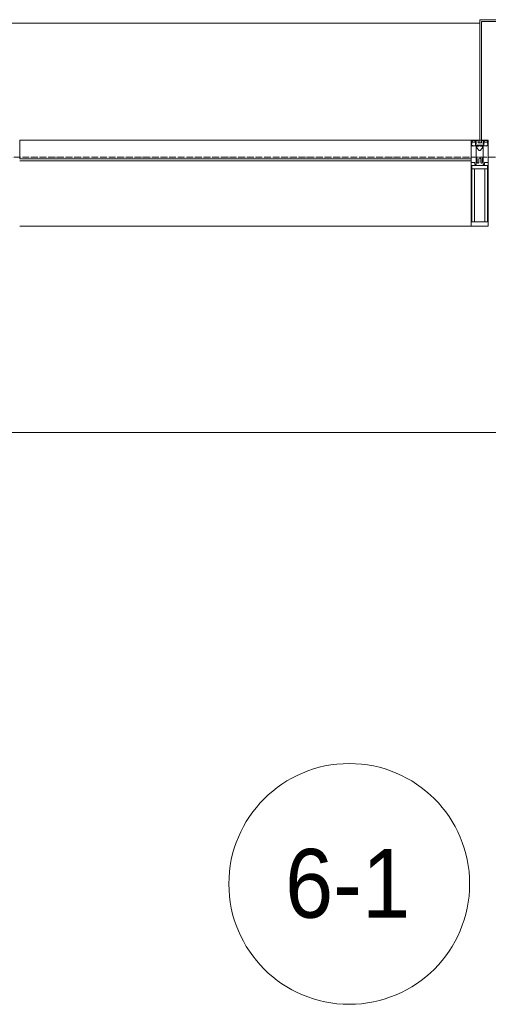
# Model space of a CAD drawing. Header units: millimetres. Extents: x 5617 to 110067, y 7718 to 195801.
# Tile 42 of 81: x 42473 to 43835, y 30637 to 33500. Entities that reach past the tile are written whole.
import ezdxf

# ---------------------------------------------------------------- set-up
doc = ezdxf.new("R2010")
doc.units = ezdxf.units.MM
doc.linetypes.add('ADSK_Линия сетки', pattern=[25, 20, -2.5, 0, -2.5])
for name, color, linetype, lineweight in [('Импосты витража', 7, 'Continuous', 18), ('Колонны', 7, 'Continuous', 18), ('Марки помещений', 7, 'Continuous', 20), ('Оси', 7, 'Continuous', 9), ('Панели витража', 7, 'Continuous', 18), ('Перекрытия', 7, 'Continuous', 18), ('Элементы узлов', 7, 'Continuous', 18)]:
    doc.layers.add(name, color=color, linetype=linetype, lineweight=lineweight)
doc.styles.add('Arial_3', font='arial.ttf', dxfattribs={"width": 0.9, "height": 200})

# ---------------------------------------------------------------- blocks, each defined once
blk = doc.blocks.new('135_SLK_K4_AR_rvt-1-МКСС_К4_L14_48_300_')
at = {"layer": 'Перекрытия', "color": 253, "true_color": 0xaaaaaa}
blk.add_line((111350, 32300), (108150, 32300), dxfattribs=at)
blk = doc.blocks.new('System Panel - A_PAN_Glass-7516243-МКСС_К4_L14_48_300_')
at = {"layer": 'Панели витража', "color": 253, "lineweight": 5, "true_color": 0xaaaaaa}
for p, q in [((656.25, 0), (-656.25, 0)), ((-656.25, 0), (-656.25, -55)), ((656.25, -55), (656.25, 0)), ((-656.25, -55), (656.25, -55))]:
    blk.add_line(p, q, dxfattribs=at)
blk = doc.blocks.new('Rectangular Mullion - 50Wx250H-2623690-МКСС_К4_L14_48_300_')
at = {"layer": 'Элементы узлов', "color": 253, "lineweight": 5, "true_color": 0xaaaaaa}
for p, q in [((-25, 65.2), (-25, 250)), ((-25, 250), (0, 250)), ((-23, 237.3), (0, 237.3)), ((-23, 237.3), (-23, 73.6)), ((-14.9, 84), (-14.9, 237.3)), ((25, 250), (0, 250)), ((23, 237.3), (0, 237.3)), ((14.9, 84), (14.9, 237.3)), ((23, 237.3), (23, 73.6)), ((25, 65.2), (25, 250)), ((-14, 65.2), (-25, 65.2)), ((0, 84), (-23, 84)), ((-0.5, 73.6), (-23, 73.6)), ((-14, 71.3), (-14, 65.2)), ((-10, 71.3), (-14, 71.3)), ((-10, 53), (-10, 71.3)), ((-7, 65.2), (-5.9, 67.3)), ((-7, 65.2), (-7, 54.7)), ((-4.1, 67.3), (-5.9, 67.3)), ((-4.1, 67.3), (-2.9, 65.1)), ((-2.9, 65.1), (-2.9, 54.6)), ((0, 84), (23, 84)), ((0.5, 73.6), (23, 73.6)), ((4.1, 67.3), (2.9, 65.1)), ((2.9, 65.1), (2.9, 54.6)), ((4.1, 67.3), (5.9, 67.3)), ((7, 65.2), (5.9, 67.3)), ((7, 65.2), (7, 54.7)), ((10, 71.3), (14, 71.3)), ((10, 53), (10, 71.3)), ((14, 71.3), (14, 65.2)), ((14, 65.2), (25, 65.2)), ((-8.7, 53), (-10, 53)), ((-10, 53), (-10, 17)), ((-8.7, 53), (-7, 54.7)), ((-8.5, 23), (-1.5, 30)), ((-1.3, 53), (-2.9, 54.6)), ((-1.5, 30), (0, 30)), ((0, 53), (-1.3, 53)), ((0, 53), (1.3, 53)), ((1.5, 30), (0, 30)), ((1.3, 53), (2.9, 54.6)), ((8.5, 23), (1.5, 30)), ((8.7, 53), (7, 54.7)), ((8.7, 53), (10, 53)), ((10, 53), (10, 17)), ((-23.8, 14.6), (-25, 14.2)), ((-25, 0), (-25, 14.2)), ((-22.3, 17), (-23.8, 17)), ((-23.8, 17), (-23.8, 14.6)), ((-22.5, 10.6), (-23.8, 14.6)), ((-22.5, 10.6), (-23.7, 9.9)), ((-23.7, 1.3), (-23.7, 9.9)), ((-23.7, 1.3), (-11.8, 1.3)), ((-23.2, 10.2), (-22.5, 8)), ((-22.5, 8), (-22.5, 4.5)), ((-21.3, 4.5), (-22.5, 4.5)), ((-22.3, 17), (-22.3, 16)), ((-22.3, 16), (-21.3, 16)), ((-19, 17.6), (-21.3, 16)), ((-21.3, 4.5), (-21.3, 6.5)), ((-21.3, 6.5), (-14.2, 6.5)), ((-18.4, 16.6), (-19, 17.6)), ((-7.4, 16.6), (-18.4, 16.6)), ((-14.2, 6.5), (-14.2, 4.5)), ((-13.2, 4.5), (-14.2, 4.5)), ((-13.2, 4.5), (-12.2, 7.2)), ((-12.7, 7.6), (-11.3, 11.4)), ((-12.7, 7.6), (-11.8, 6.9)), ((-12.2, 9), (-12.2, 14.8)), ((-12.2, 14.8), (0, 14.8)), ((-11.8, 1.3), (-11.8, 6.9)), ((-10.5, 11.2), (-11.3, 11.4)), ((-10.5, 1.5), (-10.5, 11.2)), ((-4.8, 1.5), (-10.5, 1.5)), ((-10, 17), (-7.5, 17)), ((-8.5, 18.5), (-8.5, 23)), ((-7.5, 18.5), (-8.5, 18.5)), ((-7.5, 17), (-7.5, 18.5)), ((-7.4, 18), (-7.4, 16.6)), ((-2.6, 18), (-7.4, 18)), ((0, 8), (-4.8, 8)), ((-4.8, 1.5), (-4.8, 8)), ((-2.6, 18), (-2.6, 16.8)), ((-2.6, 16.8), (0, 16.8)), ((2.6, 16.8), (0, 16.8)), ((0, 14.8), (0, 16.8)), ((0, 14.8), (0, 16.8)), ((12.2, 14.8), (0, 14.8)), ((0, 0), (0, 8)), ((0, 8), (4.8, 8)), ((0, 0), (0, 8)), ((2.6, 18), (2.6, 16.8)), ((2.6, 18), (7.4, 18)), ((4.8, 1.5), (4.8, 8)), ((4.8, 1.5), (10.5, 1.5)), ((7.4, 18), (7.4, 16.6)), ((7.4, 16.6), (18.4, 16.6)), ((7.5, 18.5), (8.5, 18.5)), ((7.5, 17), (7.5, 18.5)), ((10, 17), (7.5, 17)), ((8.5, 18.5), (8.5, 23)), ((10.5, 11.2), (11.3, 11.4)), ((10.5, 1.5), (10.5, 11.2)), ((12.7, 7.6), (11.3, 11.4)), ((12.7, 7.6), (11.8, 6.9)), ((11.8, 1.3), (11.8, 6.9)), ((23.7, 1.3), (11.8, 1.3)), ((12.2, 9), (12.2, 14.8)), ((13.2, 4.5), (12.2, 7.2)), ((13.2, 4.5), (14.2, 4.5)), ((21.3, 6.5), (14.2, 6.5)), ((14.2, 6.5), (14.2, 4.5)), ((18.4, 16.6), (19, 17.6)), ((19, 17.6), (21.3, 16)), ((22.3, 16), (21.3, 16)), ((21.3, 4.5), (21.3, 6.5)), ((21.3, 4.5), (22.5, 4.5)), ((22.3, 17), (22.3, 16)), ((22.3, 17), (23.8, 17)), ((22.5, 10.6), (23.8, 14.6)), ((22.5, 10.6), (23.7, 9.9)), ((23.2, 10.2), (22.5, 8)), ((22.5, 8), (22.5, 4.5)), ((23.7, 1.3), (23.7, 9.9)), ((23.8, 17), (23.8, 14.6)), ((23.8, 14.6), (25, 14.2)), ((25, 0), (25, 14.2)), ((-25, 0), (0, 0)), ((25, 0), (0, 0))]:
    blk.add_line(p, q, dxfattribs=at)
for centre, start, end in [((-0.5, 73.1), 360, 90), ((0.5, 73.1), 90, 180)]:
    blk.add_arc(centre, 0.5, start, end, dxfattribs=at)
blk = doc.blocks.new('Rectangular Mullion - R_StandardFrame_50Wx250H-V91-МКСС_К4_L14_48_300_')
at = {"layer": 'Импосты витража', "color": 253, "lineweight": 5, "true_color": 0xaaaaaa}
for p, q in [((-25, 0), (-25, 250)), ((-25, 250), (25, 250)), ((25, 250), (25, 0)), ((0, 0), (-25, 0)), ((25, 0), (5, 0))]:
    blk.add_line(p, q, dxfattribs=at)
blk = doc.blocks.new('Rectangular Mullion - R_InvisibleFrame_50Wx250H-5935623-МКСС_К4_L14_48_300_')
at = {"layer": 'Импосты витража', "color": 253, "lineweight": 5, "true_color": 0xaaaaaa}
for p, q in [((99160, 33090), (100472.5, 33090)), ((99160, 32900), (100472.5, 32900))]:
    blk.add_line(p, q, dxfattribs=at)
blk = doc.blocks.new('A_SLK_PAN_Type1 - Прямой тип панели-6538235-МКСС_К4_L14_48_300_')
at = {"layer": 'Колонны', "lineweight": 5}
for p, q in [((-247.5, 0), (-252.5, 0)), ((-252.5, 0), (-252.5, -350)), ((-247.5, -345), (-247.5, 0)), ((247.5, 0), (247.5, -345)), ((252.5, 0), (247.5, 0)), ((252.5, -350), (252.5, 0)), ((-252.5, -350), (252.5, -350)), ((247.5, -345), (-247.5, -345))]:
    blk.add_line(p, q, dxfattribs=at)
blk = doc.blocks.new('A_OGR_PAN_Отлив - A_OGR_PAN_Отлив-V99-МКСС_К4_L14_48_300_')
at = {"layer": 'Колонны', "color": 253, "lineweight": 5, "true_color": 0xaaaaaa}
for p in [(681.25, 340), (-681.25, 320)]:
    blk.add_line(p, (-681.25, 340), dxfattribs=at)
blk = doc.blocks.new('135_SLK_K4_AR_FCD_rvt-1-МКСС_К4_L14_48_300_')
at = {"layer": 'Импосты витража', "color": 253, "lineweight": 5, "true_color": 0xaaaaaa, "extrusion": (0, 0, -1), "rotation": 180}
for name in ['Rectangular Mullion - 50Wx250H-2623690-МКСС_К4_L14_48_300_', 'Rectangular Mullion - R_StandardFrame_50Wx250H-V91-МКСС_К4_L14_48_300_']:
    blk.add_blockref(name, (-111297.5, 33150), dxfattribs=at)
at = {"layer": 'Импосты витража', "color": 253, "lineweight": 5, "true_color": 0xaaaaaa}
blk.add_blockref('Rectangular Mullion - R_InvisibleFrame_50Wx250H-5935623-МКСС_К4_L14_48_300_', (10800, 0), dxfattribs=at)
at = {"layer": 'Колонны', "color": 253, "lineweight": 5, "true_color": 0xaaaaaa, "rotation": 180}
blk.add_blockref('A_SLK_PAN_Type1 - Прямой тип панели-6538235-МКСС_К4_L14_48_300_', (111550, 33150), dxfattribs=at)
at = {"layer": 'Колонны', "color": 253, "lineweight": 5, "true_color": 0xaaaaaa}
blk.add_blockref('A_OGR_PAN_Отлив - A_OGR_PAN_Отлив-V99-МКСС_К4_L14_48_300_', (110616.3, 33150), dxfattribs=at)
at = {"layer": 'Панели витража', "color": 253, "lineweight": 5, "true_color": 0xaaaaaa}
blk.add_blockref('System Panel - A_PAN_Glass-7516243-МКСС_К4_L14_48_300_', (110616.3, 33150), dxfattribs=at)
blk = doc.blocks.new('050_Марка_Помещение - Номер-620969-МКСС_К4_L14_48_300_')
at = {"layer": 'Марки помещений'}
blk.add_circle((0, 0), 3.5, dxfattribs=at)

msp = doc.modelspace()

# ---------------------------------------------------------------- linework, layer by layer
at = {"layer": 'Оси', "linetype": 'ADSK_Линия сетки'}
msp.add_line((69432.7, 33100), (25313.5, 33100), dxfattribs=at)

# ---------------------------------------------------------------- block references
at = {"lineweight": 5}
for name in ['135_SLK_K4_AR_FCD_rvt-1-МКСС_К4_L14_48_300_', '135_SLK_K4_AR_rvt-1-МКСС_К4_L14_48_300_']:
    msp.add_blockref(name, (-67487.3, 0), dxfattribs=at)
at = {"layer": 'Марки помещений', "xscale": 99.99999999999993, "yscale": 99.99999999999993, "zscale": 99.99999999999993}
msp.add_blockref('050_Марка_Помещение - Номер-620969-МКСС_К4_L14_48_300_', (43430.9, 30987.3), dxfattribs=at)

# ---------------------------------------------------------------- texts
at = {"layer": 'Марки помещений', "lineweight": 9, "insert": (43244.4, 31089), "char_height": 200, "width": 447.342, "attachment_point": 1, "style": 'Arial_3'}
msp.add_mtext('6-1', dxfattribs=at)

doc.saveas('drawing.dxf')
